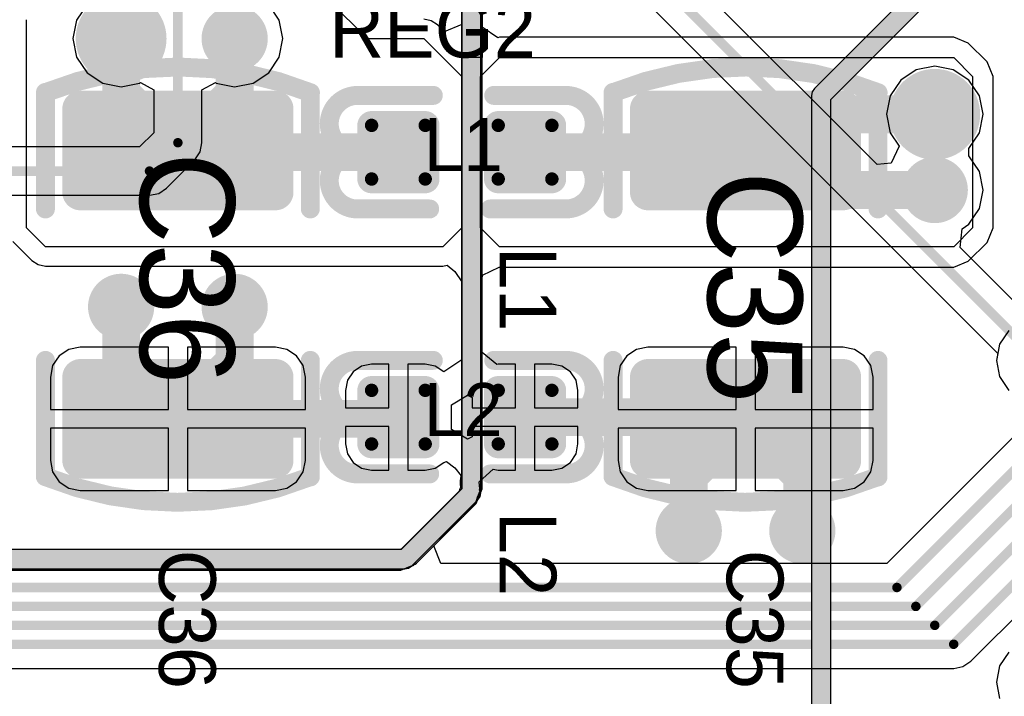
# Model space of a CAD drawing. Header units: millimetres. Extents: x 1.4 to 10.4, y 0 to 10.9.
# Tile 65 of 177: x 3.716 to 4.237, y 4.628 to 4.985. Entities that reach past the tile are written whole.
import ezdxf

# ---------------------------------------------------------------- set-up
doc = ezdxf.new("R2010")
doc.units = ezdxf.units.MM
doc.header["$MEASUREMENT"] = 0
for name, color, linetype in [('BottomLayer', 5, 'Continuous'), ('DrillDrawing', 1, 'Continuous'), ('DrillGuide', 244, 'Continuous'), ('InternalPlane1', 76, 'Continuous'), ('InternalPlane2', 16, 'Continuous'), ('Mechanical31', 56, 'Continuous'), ('MultiLayer', 9, 'Continuous'), ('TopLayer', 1, 'Continuous'), ('TopOverlay', 2, 'Continuous'), ('TopPaste', 8, 'Continuous'), ('TopSolder', 216, 'Continuous')]:
    doc.layers.add(name, color=color, linetype=linetype)

msp = doc.modelspace()

# ---------------------------------------------------------------- linework, layer by layer
at = {"layer": 'BottomLayer'}
for p, q in [((4.1696, 4.90842), (4.01901, 5.05901)), ((3.95, 5.03726), (3.95, 4.73711)), ((3.96082, 4.73711), (3.96082, 5.03726)), ((4.00472, 5.03726), (4.2333, 4.80868)), ((4.21901, 4.64599), (4.57528, 5.00226)), ((3.75198, 4.99302), (3.74645, 4.98475)), ((3.85355, 4.98475), (3.84802, 4.99302)), ((3.74645, 4.98475), (3.74451, 4.975)), ((3.85549, 4.975), (3.85355, 4.98475)), ((3.74451, 4.975), (3.74645, 4.96525)), ((3.85355, 4.96525), (3.85549, 4.975)), ((3.74645, 4.96525), (3.75198, 4.95698)), ((3.84802, 4.95698), (3.85355, 4.96525)), ((4.2, 4.96049), (4.19025, 4.95855)), ((4.20975, 4.95855), (4.2, 4.96049)), ((3.75198, 4.95698), (3.76025, 4.95145)), ((3.83975, 4.95145), (3.84802, 4.95698)), ((4.19025, 4.95855), (4.18198, 4.95302)), ((4.21802, 4.95302), (4.20975, 4.95855)), ((3.76025, 4.95145), (3.77, 4.94951)), ((3.77, 4.94951), (3.77975, 4.95145)), ((3.77975, 4.95145), (3.7802, 4.95175)), ((3.7802, 4.95175), (3.78726, 4.94798)), ((3.81274, 4.94798), (3.8198, 4.95175)), ((3.8198, 4.95175), (3.82025, 4.95145)), ((3.82025, 4.95145), (3.83, 4.94951)), ((3.83, 4.94951), (3.83975, 4.95145)), ((4.18198, 4.95302), (4.17645, 4.94475)), ((4.22355, 4.94475), (4.21802, 4.95302)), ((3.78726, 4.94798), (3.78726, 4.92528)), ((3.81274, 4.92), (3.81274, 4.94798)), ((4.17645, 4.94475), (4.17451, 4.935)), ((4.22549, 4.935), (4.22355, 4.94475)), ((4.17451, 4.935), (4.17645, 4.92525)), ((4.22355, 4.92525), (4.22549, 4.935)), ((3.78726, 4.92528), (3.77972, 4.91774)), ((4.17645, 4.92525), (4.18117, 4.91818)), ((4.21802, 4.91698), (4.22355, 4.92525)), ((3.77972, 4.91774), (3.66588, 4.91774)), ((3.81177, 4.91512), (3.81274, 4.92)), ((3.81274, 4.92), (3.81275, 4.92)), ((3.81275, 4.92), (3.81274, 4.92)), ((3.81274, 4.92), (3.81274, 4.92)), ((4.18117, 4.91818), (4.1769, 4.90914)), ((3.80901, 4.91099), (3.81177, 4.91512)), ((4.21802, 4.91302), (4.21802, 4.91698)), ((4.22355, 4.90475), (4.21802, 4.91302)), ((3.79401, 4.89599), (3.80901, 4.91099)), ((4.1769, 4.90914), (4.1696, 4.90842)), ((4.22549, 4.895), (4.22355, 4.90475)), ((3.66722, 4.89226), (3.785, 4.89226)), ((3.785, 4.89226), (3.78988, 4.89323)), ((3.78988, 4.89323), (3.79401, 4.89599)), ((3.79401, 4.89599), (3.79401, 4.89599)), ((3.79401, 4.89599), (3.79401, 4.89599)), ((4.22355, 4.88525), (4.22549, 4.895)), ((4.21802, 4.87698), (4.22355, 4.88525)), ((4.2144, 4.87456), (4.21802, 4.87698)), ((4.21342, 4.8646), (4.2144, 4.87456)), ((4.25132, 4.8267), (4.21342, 4.8646)), ((4.2333, 4.80868), (4.23257, 4.805)), ((4.23257, 4.805), (4.23428, 4.79642)), ((4.23428, 4.79642), (4.23914, 4.78914)), ((4.25129, 4.77431), (4.17472, 4.69774)), ((3.95, 4.73711), (3.92708, 4.71419)), ((3.95765, 4.72946), (3.96082, 4.73711)), ((3.96082, 4.73711), (3.96082, 4.73711)), ((3.93518, 4.70698), (3.95765, 4.72946)), ((3.92708, 4.71419), (3.91796, 4.70507)), ((3.91789, 4.7051), (3.48211, 4.7051)), ((3.91796, 4.70507), (3.91789, 4.7051)), ((3.91789, 4.7051), (3.91789, 4.7051)), ((3.91789, 4.7051), (3.91789, 4.7051)), ((3.93901, 4.69774), (3.93518, 4.70698)), ((4.17472, 4.69774), (3.93901, 4.69774)), ((4.23914, 4.65086), (4.23428, 4.64358)), ((3.44, 4.64226), (4.21, 4.64226)), ((4.21, 4.64226), (4.21488, 4.64323)), ((4.21488, 4.64323), (4.21901, 4.64599)), ((4.23428, 4.64358), (4.23257, 4.635)), ((4.23257, 4.635), (4.23428, 4.62642))]:
    msp.add_line(p, q, dxfattribs=at)
at = {"layer": 'BottomLayer', "const_width": 0.005}
for points in [[(4.01, 5.05), (4.255, 4.805)], [(4.18, 4.685), (4.54, 5.045)], [(3.8, 4.92), (3.8, 5.035)], [(4.19, 4.675), (4.55, 5.035)], [(4.2, 4.665), (4.56, 5.025)], [(4.21, 4.655), (4.57, 5.015)], [(3.785, 4.905), (3.8, 4.92)], [(3.646, 4.905), (3.785, 4.905)], [(3.47, 4.685), (4.18, 4.685)], [(3.46, 4.675), (4.19, 4.675)], [(3.45, 4.665), (4.2, 4.665)], [(3.44, 4.655), (4.21, 4.655)]]:
    msp.add_lwpolyline(points, dxfattribs=at)
at = {"layer": 'BottomLayer'}
for points, const_width in [([(3.7625, 4.975, 1), (3.7775, 4.975, 1)], 0.015), ([(3.8225, 4.975, 1), (3.8375, 4.975, 1)], 0.015), ([(4.1925, 4.935, 1), (4.2075, 4.935, 1)], 0.015), ([(3.79875, 4.92, 1), (3.80125, 4.92, 1)], 0.0025), ([(3.79875, 4.92, 1), (3.80125, 4.92, 1)], 0.0025), ([(3.78375, 4.905, 1), (3.78625, 4.905, 1)], 0.0025), ([(3.78375, 4.905, 1), (3.78625, 4.905, 1)], 0.0025), ([(4.1925, 4.895, 1), (4.2075, 4.895, 1)], 0.015), ([(3.7625, 4.83327, 1), (3.7775, 4.83327, 1)], 0.015), ([(3.8225, 4.83327, 1), (3.8375, 4.83327, 1)], 0.015), ([(4.0625, 4.715, 1), (4.0775, 4.715, 1)], 0.015), ([(4.1225, 4.715, 1), (4.1375, 4.715, 1)], 0.015), ([(4.17875, 4.685, 1), (4.18125, 4.685, 1)], 0.0025), ([(4.17875, 4.685, 1), (4.18125, 4.685, 1)], 0.0025), ([(4.18875, 4.675, 1), (4.19125, 4.675, 1)], 0.0025), ([(4.18875, 4.675, 1), (4.19125, 4.675, 1)], 0.0025), ([(4.19875, 4.665, 1), (4.20125, 4.665, 1)], 0.0025), ([(4.19875, 4.665, 1), (4.20125, 4.665, 1)], 0.0025), ([(4.20875, 4.655, 1), (4.21125, 4.655, 1)], 0.0025), ([(4.20875, 4.655, 1), (4.21125, 4.655, 1)], 0.0025)]:
    msp.add_lwpolyline(points, format="xyb", close=True, dxfattribs=dict(at, const_width=const_width))
at = {"layer": 'DrillDrawing', "const_width": 0.0075}
for points in [[(3.76625, 4.975, 1), (3.77375, 4.975, 1)], [(3.82625, 4.975, 1), (3.83375, 4.975, 1)], [(4.19625, 4.935, 1), (4.20375, 4.935, 1)], [(4.19625, 4.895, 1), (4.20375, 4.895, 1)], [(3.76625, 4.83327, 1), (3.77375, 4.83327, 1)], [(3.82625, 4.83327, 1), (3.83375, 4.83327, 1)], [(4.06625, 4.715, 1), (4.07375, 4.715, 1)], [(4.12625, 4.715, 1), (4.13375, 4.715, 1)]]:
    msp.add_lwpolyline(points, format="xyb", close=True, dxfattribs=at)
at = {"layer": 'DrillGuide', "const_width": 0.0075}
for points in [[(3.76625, 4.975, 1), (3.77375, 4.975, 1)], [(3.82625, 4.975, 1), (3.83375, 4.975, 1)], [(4.19625, 4.935, 1), (4.20375, 4.935, 1)], [(4.19625, 4.895, 1), (4.20375, 4.895, 1)], [(3.76625, 4.83327, 1), (3.77375, 4.83327, 1)], [(3.82625, 4.83327, 1), (3.83375, 4.83327, 1)], [(4.06625, 4.715, 1), (4.07375, 4.715, 1)], [(4.12625, 4.715, 1), (4.13375, 4.715, 1)]]:
    msp.add_lwpolyline(points, format="xyb", close=True, dxfattribs=at)
at = {"layer": 'InternalPlane1'}
for p, q in [((3.9499, 5.27789), (3.9499, 4.73711)), ((3.9601, 4.735), (3.9601, 5.28)), ((3.9499, 4.73711), (3.91789, 4.7051)), ((3.9236, 4.6964), (3.9586, 4.7314)), ((3.9586, 4.7314), (3.95971, 4.73305)), ((3.95971, 4.73305), (3.9601, 4.735)), ((3.91789, 4.7051), (3.48211, 4.7051)), ((3.48, 4.6949), (3.92, 4.6949)), ((3.92, 4.6949), (3.92195, 4.69529)), ((3.92195, 4.69529), (3.9236, 4.6964))]:
    msp.add_line(p, q, dxfattribs=at)
at = {"layer": 'InternalPlane1', "const_width": 0.01}
for points in [[(3.955, 4.735), (3.955, 5.28)], [(3.92, 4.7), (3.955, 4.735)], [(3.48, 4.7), (3.92, 4.7)]]:
    msp.add_lwpolyline(points, dxfattribs=at)
at = {"layer": 'InternalPlane1'}
for points, const_width in [([(3.76125, 4.975, 1), (3.77875, 4.975, 1)], 0.0175), ([(3.82125, 4.975, 1), (3.83875, 4.975, 1)], 0.0175), ([(4.19125, 4.935, 1), (4.20875, 4.935, 1)], 0.0175), ([(4.19125, 4.895, 1), (4.20875, 4.895, 1)], 0.0175), ([(3.9525, 4.735, 1), (3.9575, 4.735, 1)], 0.005), ([(3.9525, 4.735, 1), (3.9575, 4.735, 1)], 0.005), ([(3.9175, 4.7, 1), (3.9225, 4.7, 1)], 0.005), ([(3.9175, 4.7, 1), (3.9225, 4.7, 1)], 0.005)]:
    msp.add_lwpolyline(points, format="xyb", close=True, dxfattribs=dict(at, const_width=const_width))
at = {"layer": 'InternalPlane2'}
for p, q in [((3.9499, 5.27789), (3.9499, 4.73711)), ((3.9601, 4.735), (3.9601, 5.28)), ((4.1964, 5.0086), (4.1364, 4.9486)), ((4.1451, 4.94289), (4.20211, 4.9999)), ((4.1364, 4.9486), (4.13529, 4.94695)), ((4.13529, 4.94695), (4.1349, 4.945)), ((4.1349, 4.945), (4.1349, 3.60711)), ((4.1451, 3.605), (4.1451, 4.94289)), ((3.9499, 4.73711), (3.91789, 4.7051)), ((3.9236, 4.6964), (3.9586, 4.7314)), ((3.9586, 4.7314), (3.95971, 4.73305)), ((3.95971, 4.73305), (3.9601, 4.735)), ((3.91789, 4.7051), (3.48211, 4.7051)), ((3.48, 4.6949), (3.92, 4.6949)), ((3.92, 4.6949), (3.92195, 4.69529)), ((3.92195, 4.69529), (3.9236, 4.6964))]:
    msp.add_line(p, q, dxfattribs=at)
at = {"layer": 'InternalPlane2', "const_width": 0.01}
for points in [[(3.955, 4.735), (3.955, 5.28)], [(4.14, 4.945), (4.2, 5.005)], [(4.14, 3.605), (4.14, 4.945)], [(3.92, 4.7), (3.955, 4.735)], [(3.48, 4.7), (3.92, 4.7)]]:
    msp.add_lwpolyline(points, dxfattribs=at)
at = {"layer": 'InternalPlane2'}
for points, const_width in [([(4.1375, 4.945, 1), (4.1425, 4.945, 1)], 0.005), ([(4.1375, 4.945, 1), (4.1425, 4.945, 1)], 0.005), ([(3.76125, 4.83327, 1), (3.77875, 4.83327, 1)], 0.0175), ([(3.82125, 4.83327, 1), (3.83875, 4.83327, 1)], 0.0175), ([(3.9525, 4.735, 1), (3.9575, 4.735, 1)], 0.005), ([(3.9525, 4.735, 1), (3.9575, 4.735, 1)], 0.005), ([(4.06125, 4.715, 1), (4.07875, 4.715, 1)], 0.0175), ([(4.12125, 4.715, 1), (4.13875, 4.715, 1)], 0.0175), ([(3.9175, 4.7, 1), (3.9225, 4.7, 1)], 0.005), ([(3.9175, 4.7, 1), (3.9225, 4.7, 1)], 0.005)]:
    msp.add_lwpolyline(points, format="xyb", close=True, dxfattribs=dict(at, const_width=const_width))
at = {"layer": 'MultiLayer', "const_width": 0.015}
for points in [[(3.7625, 4.975, 1), (3.7775, 4.975, 1)], [(3.8225, 4.975, 1), (3.8375, 4.975, 1)], [(4.1925, 4.935, 1), (4.2075, 4.935, 1)], [(4.1925, 4.895, 1), (4.2075, 4.895, 1)], [(3.7625, 4.83327, 1), (3.7775, 4.83327, 1)], [(3.8225, 4.83327, 1), (3.8375, 4.83327, 1)], [(4.0625, 4.715, 1), (4.0775, 4.715, 1)], [(4.1225, 4.715, 1), (4.1375, 4.715, 1)]]:
    msp.add_lwpolyline(points, format="xyb", close=True, dxfattribs=at)
at = {"layer": 'TopLayer'}
for p, q in [((3.95, 4.965), (3.95, 5.27789)), ((3.96082, 5.27789), (3.96082, 4.965)), ((3.96082, 4.98102), (3.96082, 5.27776)), ((3.95, 5.02109), (3.95, 4.98248)), ((3.88, 4.995), (3.9, 4.975)), ((3.72, 4.875), (3.72, 4.985)), ((3.9339, 4.98442), (3.93, 4.9852)), ((3.93721, 4.98221), (3.9339, 4.98442)), ((3.94076, 4.97866), (3.93721, 4.98221)), ((3.95, 4.98248), (3.94076, 4.97866)), ((3.96914, 4.97547), (3.96082, 4.98102)), ((3.9, 4.975), (3.93, 4.975)), ((3.93, 4.975), (3.95, 4.955)), ((3.97, 4.97582), (3.96914, 4.97547)), ((4.21, 4.97582), (3.97, 4.97582)), ((4.21765, 4.97265), (4.21, 4.97582)), ((4.21, 4.97582), (4.21, 4.97582)), ((4.22765, 4.96265), (4.21765, 4.97265)), ((3.96082, 4.965), (3.95, 4.965)), ((3.96, 4.955), (3.97, 4.965)), ((3.97, 4.965), (4.21, 4.965)), ((4.21, 4.965), (4.22, 4.955)), ((4.23082, 4.955), (4.22765, 4.96265)), ((4.22765, 4.96265), (4.22765, 4.96265)), ((3.95, 4.955), (3.95, 4.875)), ((3.96, 4.875), (3.96, 4.955)), ((4.22, 4.955), (4.22, 4.875)), ((4.23082, 4.875), (4.23082, 4.955)), ((3.73, 4.865), (3.72, 4.875)), ((3.95, 4.875), (3.94, 4.865)), ((3.97, 4.865), (3.96, 4.875)), ((4.22, 4.875), (4.21, 4.865)), ((4.22765, 4.86735), (4.23082, 4.875)), ((4.23082, 4.875), (4.23082, 4.875)), ((3.71279, 4.86779), (3.72279, 4.85779)), ((4.21765, 4.85735), (4.22765, 4.86735)), ((3.94, 4.865), (3.73, 4.865)), ((4.21, 4.865), (3.97, 4.865)), ((3.72279, 4.85779), (3.7261, 4.85558)), ((3.7261, 4.85558), (3.73, 4.8548)), ((3.94, 4.8548), (3.94227, 4.85526)), ((3.94227, 4.85526), (3.94636, 4.8519)), ((4.21, 4.85418), (4.21765, 4.85735)), ((4.21765, 4.85735), (4.21765, 4.85735)), ((3.73, 4.8548), (3.94, 4.8548)), ((3.94636, 4.8519), (3.95, 4.84645)), ((3.9609, 4.84931), (3.96102, 4.84998)), ((3.96102, 4.84998), (3.96104, 4.8501)), ((3.96102, 4.84998), (3.96102, 4.84998)), ((3.96104, 4.8501), (3.96981, 4.85425)), ((3.96981, 4.85425), (3.97, 4.85418)), ((3.97, 4.85418), (3.97, 4.85418)), ((3.97, 4.85418), (4.21, 4.85418)), ((3.95, 4.84645), (3.95, 4.8053)), ((3.96067, 4.84673), (3.96082, 4.8471)), ((3.96072, 4.8466), (3.96067, 4.84673)), ((3.96076, 4.80916), (3.96072, 4.8466)), ((3.96082, 4.84891), (3.9609, 4.84931)), ((3.96082, 4.8471), (3.96082, 4.84891)), ((3.96082, 4.84891), (3.96082, 4.84891)), ((3.96082, 4.84891), (3.96082, 4.84891)), ((3.96082, 4.84891), (3.96082, 4.84891)), ((3.9609, 4.84931), (3.9609, 4.84931)), ((4.23914, 4.82086), (4.23428, 4.81358)), ((4.23428, 4.81358), (4.23257, 4.805)), ((3.74237, 4.81079), (3.73724, 4.80736)), ((3.74843, 4.812), (3.74237, 4.81079)), ((3.795, 4.812), (3.74843, 4.812)), ((3.795, 4.77913), (3.795, 4.812)), ((3.85157, 4.812), (3.805, 4.812)), ((3.805, 4.812), (3.805, 4.77913)), ((3.85763, 4.81079), (3.85157, 4.812)), ((3.86276, 4.80736), (3.85763, 4.81079)), ((3.96849, 4.80282), (3.96076, 4.80916)), ((4.04237, 4.81079), (4.03724, 4.80736)), ((4.04843, 4.812), (4.04237, 4.81079)), ((4.095, 4.812), (4.04843, 4.812)), ((4.095, 4.77913), (4.095, 4.812)), ((4.15157, 4.812), (4.105, 4.812)), ((4.105, 4.812), (4.105, 4.77913)), ((4.15763, 4.81079), (4.15157, 4.812)), ((4.16276, 4.80736), (4.15763, 4.81079)), ((3.73724, 4.80736), (3.73381, 4.80223)), ((3.86619, 4.80223), (3.86276, 4.80736)), ((3.90236, 4.80298), (3.89708, 4.80193)), ((3.91154, 4.80298), (3.90236, 4.80298)), ((3.91154, 4.78), (3.91154, 4.80298)), ((3.93071, 4.80298), (3.92154, 4.80298)), ((3.92154, 4.80298), (3.92154, 4.775)), ((3.93599, 4.80193), (3.93071, 4.80298)), ((3.95, 4.8053), (3.94047, 4.79894)), ((3.96929, 4.80298), (3.96849, 4.80282)), ((3.97846, 4.80298), (3.96929, 4.80298)), ((3.97846, 4.78), (3.97846, 4.80298)), ((3.99764, 4.80298), (3.98846, 4.80298)), ((3.98846, 4.80298), (3.98846, 4.78)), ((4.00292, 4.80193), (3.99764, 4.80298)), ((4.03724, 4.80736), (4.03381, 4.80223)), ((4.16619, 4.80223), (4.16276, 4.80736)), ((4.23257, 4.805), (4.23428, 4.79642)), ((3.73381, 4.80223), (3.73261, 4.79618)), ((3.86739, 4.79618), (3.86619, 4.80223)), ((3.8926, 4.79894), (3.8896, 4.79446)), ((3.89708, 4.80193), (3.8926, 4.79894)), ((3.94047, 4.79894), (3.93599, 4.80193)), ((4.0074, 4.79894), (4.00292, 4.80193)), ((4.0104, 4.79446), (4.0074, 4.79894)), ((4.03381, 4.80223), (4.03261, 4.79618)), ((4.16739, 4.79618), (4.16619, 4.80223)), ((3.73261, 4.79618), (3.73261, 4.77913)), ((3.86739, 4.77913), (3.86739, 4.79618)), ((3.8896, 4.79446), (3.88855, 4.78917)), ((4.01145, 4.78917), (4.0104, 4.79446)), ((4.03261, 4.79618), (4.03261, 4.77913)), ((4.16739, 4.77913), (4.16739, 4.79618)), ((4.23428, 4.79642), (4.23914, 4.78914)), ((3.88855, 4.78917), (3.88855, 4.78)), ((4.01145, 4.78), (4.01145, 4.78917)), ((3.94452, 4.78148), (3.95309, 4.78662)), ((3.95309, 4.78662), (3.95548, 4.78534)), ((3.95548, 4.78534), (3.95548, 4.78)), ((3.73261, 4.77913), (3.795, 4.77913)), ((3.805, 4.77913), (3.86739, 4.77913)), ((3.88855, 4.78), (3.91154, 4.78)), ((3.94452, 4.76852), (3.94452, 4.78148)), ((3.95548, 4.78), (3.97846, 4.78)), ((3.98846, 4.78), (4.01145, 4.78)), ((4.03261, 4.77913), (4.095, 4.77913)), ((4.105, 4.77913), (4.16739, 4.77913)), ((3.92154, 4.775), (3.92154, 4.74702)), ((3.795, 4.76913), (3.73261, 4.76913)), ((3.73261, 4.76913), (3.73261, 4.75209)), ((3.795, 4.73627), (3.795, 4.76913)), ((3.86739, 4.76913), (3.805, 4.76913)), ((3.805, 4.76913), (3.805, 4.73627)), ((3.86739, 4.75209), (3.86739, 4.76913)), ((3.91154, 4.77), (3.88855, 4.77)), ((3.88855, 4.77), (3.88855, 4.76083)), ((3.91154, 4.74702), (3.91154, 4.77)), ((3.95309, 4.76338), (3.94452, 4.76852)), ((3.97846, 4.77), (3.95548, 4.77)), ((3.95548, 4.77), (3.95548, 4.76466)), ((3.97846, 4.74702), (3.97846, 4.77)), ((4.01145, 4.77), (3.98846, 4.77)), ((3.98846, 4.77), (3.98846, 4.74702)), ((4.01145, 4.76083), (4.01145, 4.77)), ((4.095, 4.76913), (4.03261, 4.76913)), ((4.03261, 4.76913), (4.03261, 4.75209)), ((4.095, 4.73627), (4.095, 4.76913)), ((4.16739, 4.76913), (4.105, 4.76913)), ((4.105, 4.76913), (4.105, 4.73627)), ((4.16739, 4.75209), (4.16739, 4.76913)), ((3.95548, 4.76466), (3.95309, 4.76338)), ((3.88855, 4.76083), (3.8896, 4.75554)), ((4.0104, 4.75554), (4.01145, 4.76083)), ((3.73261, 4.75209), (3.73381, 4.74603)), ((3.86619, 4.74603), (3.86739, 4.75209)), ((3.8896, 4.75554), (3.8926, 4.75106)), ((3.8926, 4.75106), (3.89708, 4.74807)), ((3.93599, 4.74807), (3.94047, 4.75106)), ((3.94047, 4.75106), (3.94204, 4.7515)), ((3.94047, 4.75106), (3.94047, 4.75106)), ((3.94047, 4.75106), (3.94047, 4.75106)), ((3.94204, 4.7515), (3.94636, 4.74821)), ((4.00292, 4.74807), (4.0074, 4.75106)), ((4.0074, 4.75106), (4.0104, 4.75554)), ((4.03261, 4.75209), (4.03381, 4.74603)), ((4.16619, 4.74603), (4.16739, 4.75209)), ((3.73381, 4.74603), (3.73724, 4.7409)), ((3.86276, 4.7409), (3.86619, 4.74603)), ((3.89708, 4.74807), (3.90236, 4.74702)), ((3.90236, 4.74702), (3.91154, 4.74702)), ((3.92154, 4.74702), (3.93071, 4.74702)), ((3.93071, 4.74702), (3.93599, 4.74807)), ((3.94636, 4.74821), (3.94967, 4.74407)), ((3.95928, 4.74082), (3.96669, 4.74753)), ((3.96669, 4.74753), (3.96929, 4.74702)), ((3.96929, 4.74702), (3.97846, 4.74702)), ((3.98846, 4.74702), (3.99764, 4.74702)), ((3.99764, 4.74702), (4.00292, 4.74807)), ((4.03381, 4.74603), (4.03724, 4.7409)), ((4.16276, 4.7409), (4.16619, 4.74603)), ((3.73724, 4.7409), (3.74237, 4.73747)), ((3.85763, 4.73747), (3.86276, 4.7409)), ((3.9494, 4.74255), (3.9491, 4.74133)), ((3.9491, 4.74133), (3.94921, 4.74059)), ((3.94921, 4.74059), (3.94913, 4.73984)), ((3.94953, 4.7438), (3.9494, 4.74255)), ((3.94967, 4.74407), (3.94953, 4.7438)), ((3.95963, 4.7372), (3.95928, 4.74082)), ((4.03724, 4.7409), (4.04237, 4.73747)), ((4.15763, 4.73747), (4.16276, 4.7409)), ((3.74237, 4.73747), (3.74843, 4.73627)), ((3.74843, 4.73627), (3.795, 4.73627)), ((3.805, 4.73627), (3.85157, 4.73627)), ((3.85157, 4.73627), (3.85763, 4.73747)), ((3.94848, 4.7356), (3.9183, 4.70541)), ((3.94853, 4.73573), (3.94848, 4.7356)), ((3.94877, 4.73619), (3.94853, 4.73573)), ((3.94887, 4.73669), (3.94877, 4.73619)), ((3.94933, 4.73779), (3.94887, 4.73669)), ((3.94913, 4.73984), (3.94933, 4.73779)), ((3.95828, 4.73276), (3.95968, 4.73612)), ((3.95947, 4.73665), (3.95963, 4.7372)), ((3.95968, 4.73612), (3.95947, 4.73665)), ((4.04237, 4.73747), (4.04843, 4.73627)), ((4.04843, 4.73627), (4.095, 4.73627)), ((4.105, 4.73627), (4.15157, 4.73627)), ((4.15157, 4.73627), (4.15763, 4.73747)), ((3.95722, 4.72928), (3.95828, 4.73276)), ((3.95128, 4.72329), (3.95649, 4.72848)), ((3.95649, 4.72848), (3.95671, 4.72901)), ((3.95671, 4.72901), (3.95722, 4.72928)), ((3.92625, 4.69806), (3.95045, 4.72226)), ((3.95045, 4.72226), (3.95087, 4.72268)), ((3.95045, 4.72226), (3.95045, 4.72226)), ((3.95087, 4.72268), (3.9511, 4.72322)), ((3.9511, 4.72322), (3.95128, 4.72329)), ((3.91731, 4.705), (3.4827, 4.705)), ((3.9183, 4.70541), (3.91731, 4.705)), ((3.48219, 4.69418), (3.91782, 4.69418)), ((3.91782, 4.69418), (3.92286, 4.69627)), ((3.92286, 4.69627), (3.9244, 4.69657)), ((3.9244, 4.69657), (3.92461, 4.69671)), ((3.92461, 4.69671), (3.92487, 4.6971)), ((3.92487, 4.6971), (3.92547, 4.69735)), ((3.92547, 4.69735), (3.92604, 4.69792)), ((3.92547, 4.69735), (3.92547, 4.69735)), ((3.92604, 4.69792), (3.92607, 4.69798)), ((3.92607, 4.69798), (3.92625, 4.69806)), ((4.23914, 4.65086), (4.23428, 4.64358)), ((4.23428, 4.64358), (4.23257, 4.635)), ((4.23257, 4.635), (4.23428, 4.62642))]:
    msp.add_line(p, q, dxfattribs=at)
for points, const_width in [([(3.7625, 4.975, 1), (3.7775, 4.975, 1)], 0.015), ([(3.765, 4.975, 1), (3.775, 4.975, 1)], 0.01), ([(3.8225, 4.975, 1), (3.8375, 4.975, 1)], 0.015), ([(3.825, 4.975, 1), (3.835, 4.975, 1)], 0.01), ([(3.765, 4.94587, 1), (3.775, 4.94587, 1)], 0.01), ([(3.765, 4.94587, 1), (3.775, 4.94587, 1)], 0.01), ([(3.825, 4.94587, 1), (3.835, 4.94587, 1)], 0.01), ([(3.825, 4.94587, 1), (3.835, 4.94587, 1)], 0.01), ([(4.1925, 4.935, 1), (4.2075, 4.935, 1)], 0.015), ([(3.74567, 4.93791, 1), (3.75118, 4.93791, 1)], 0.00551), ([(3.84882, 4.93791, 1), (3.85433, 4.93791, 1)], 0.00551), ([(4.04567, 4.93791, 1), (4.05118, 4.93791, 1)], 0.00551), ([(4.11413, 4.935, 1), (4.12413, 4.935, 1)], 0.01), ([(4.11413, 4.935, 1), (4.12413, 4.935, 1)], 0.01), ([(4.14882, 4.93791, 1), (4.15433, 4.93791, 1)], 0.00551), ([(4.195, 4.935, 1), (4.205, 4.935, 1)], 0.01), ([(3.90059, 4.92917, 1), (3.90413, 4.92917, 1)], 0.00354), ([(3.92894, 4.92917, 1), (3.93248, 4.92917, 1)], 0.00354), ([(3.96752, 4.92917, 1), (3.97106, 4.92917, 1)], 0.00354), ([(3.99587, 4.92917, 1), (3.99941, 4.92917, 1)], 0.00354), ([(3.795, 4.91587, 1), (3.805, 4.91587, 1)], 0.01), ([(3.795, 4.91587, 1), (3.805, 4.91587, 1)], 0.01), ([(3.795, 4.91587, 1), (3.805, 4.91587, 1)], 0.01), ([(3.79587, 4.915, 1), (3.80587, 4.915, 1)], 0.01), ([(3.79587, 4.915, 1), (3.80587, 4.915, 1)], 0.01), ([(3.91154, 4.915, 1), (3.92154, 4.915, 1)], 0.01), ([(3.97846, 4.915, 1), (3.98846, 4.915, 1)], 0.01), ([(4.09413, 4.915, 1), (4.10413, 4.915, 1)], 0.01), ([(4.09413, 4.915, 1), (4.10413, 4.915, 1)], 0.01), ([(4.095, 4.91587, 1), (4.105, 4.91587, 1)], 0.01), ([(4.095, 4.91587, 1), (4.105, 4.91587, 1)], 0.01), ([(4.095, 4.91587, 1), (4.105, 4.91587, 1)], 0.01), ([(4.1925, 4.895, 1), (4.2075, 4.895, 1)], 0.015), ([(3.90059, 4.90083, 1), (3.90413, 4.90083, 1)], 0.00354), ([(3.92894, 4.90083, 1), (3.93248, 4.90083, 1)], 0.00354), ([(3.96752, 4.90083, 1), (3.97106, 4.90083, 1)], 0.00354), ([(3.99587, 4.90083, 1), (3.99941, 4.90083, 1)], 0.00354), ([(4.11587, 4.895, 1), (4.12587, 4.895, 1)], 0.01), ([(4.11587, 4.895, 1), (4.12587, 4.895, 1)], 0.01), ([(4.195, 4.895, 1), (4.205, 4.895, 1)], 0.01), ([(3.74567, 4.89382, 1), (3.75118, 4.89382, 1)], 0.00551), ([(3.84882, 4.89382, 1), (3.85433, 4.89382, 1)], 0.00551), ([(4.04567, 4.89382, 1), (4.05118, 4.89382, 1)], 0.00551), ([(4.14882, 4.89382, 1), (4.15433, 4.89382, 1)], 0.00551), ([(3.7625, 4.83327, 1), (3.7775, 4.83327, 1)], 0.015), ([(3.8225, 4.83327, 1), (3.8375, 4.83327, 1)], 0.015), ([(3.765, 4.83327, 1), (3.775, 4.83327, 1)], 0.01), ([(3.825, 4.83327, 1), (3.835, 4.83327, 1)], 0.01), ([(3.765, 4.80413, 1), (3.775, 4.80413, 1)], 0.01), ([(3.765, 4.80413, 1), (3.775, 4.80413, 1)], 0.01), ([(3.825, 4.80413, 1), (3.835, 4.80413, 1)], 0.01), ([(3.825, 4.80413, 1), (3.835, 4.80413, 1)], 0.01), ([(3.74567, 4.79618, 1), (3.75118, 4.79618, 1)], 0.00551), ([(3.84882, 4.79618, 1), (3.85433, 4.79618, 1)], 0.00551), ([(4.04567, 4.79618, 1), (4.05118, 4.79618, 1)], 0.00551), ([(4.14882, 4.79618, 1), (4.15433, 4.79618, 1)], 0.00551), ([(3.90059, 4.78917, 1), (3.90413, 4.78917, 1)], 0.00354), ([(3.92894, 4.78917, 1), (3.93248, 4.78917, 1)], 0.00354), ([(3.96752, 4.78917, 1), (3.97106, 4.78917, 1)], 0.00354), ([(3.99587, 4.78917, 1), (3.99941, 4.78917, 1)], 0.00354), ([(3.795, 4.77413, 1), (3.805, 4.77413, 1)], 0.01), ([(3.795, 4.77413, 1), (3.805, 4.77413, 1)], 0.01), ([(3.795, 4.77413, 1), (3.805, 4.77413, 1)], 0.01), ([(3.91067, 4.77413, 1), (3.92067, 4.77413, 1)], 0.01), ([(3.91067, 4.77413, 1), (3.92067, 4.77413, 1)], 0.01), ([(3.91154, 4.775, 1), (3.92154, 4.775, 1)], 0.01), ([(3.97846, 4.775, 1), (3.98846, 4.775, 1)], 0.01), ([(4.09413, 4.775, 1), (4.10413, 4.775, 1)], 0.01), ([(4.09413, 4.775, 1), (4.10413, 4.775, 1)], 0.01), ([(4.095, 4.77413, 1), (4.105, 4.77413, 1)], 0.01), ([(4.095, 4.77413, 1), (4.105, 4.77413, 1)], 0.01), ([(4.095, 4.77413, 1), (4.105, 4.77413, 1)], 0.01), ([(3.90059, 4.76083, 1), (3.90413, 4.76083, 1)], 0.00354), ([(3.92894, 4.76083, 1), (3.93248, 4.76083, 1)], 0.00354), ([(3.96752, 4.76083, 1), (3.97106, 4.76083, 1)], 0.00354), ([(3.99587, 4.76083, 1), (3.99941, 4.76083, 1)], 0.00354), ([(3.74567, 4.75209, 1), (3.75118, 4.75209, 1)], 0.00551), ([(3.84882, 4.75209, 1), (3.85433, 4.75209, 1)], 0.00551), ([(4.04567, 4.75209, 1), (4.05118, 4.75209, 1)], 0.00551), ([(4.14882, 4.75209, 1), (4.15433, 4.75209, 1)], 0.00551), ([(4.065, 4.74413, 1), (4.075, 4.74413, 1)], 0.01), ([(4.065, 4.74413, 1), (4.075, 4.74413, 1)], 0.01), ([(4.125, 4.74413, 1), (4.135, 4.74413, 1)], 0.01), ([(4.125, 4.74413, 1), (4.135, 4.74413, 1)], 0.01), ([(4.0625, 4.715, 1), (4.0775, 4.715, 1)], 0.015), ([(4.065, 4.715, 1), (4.075, 4.715, 1)], 0.01), ([(4.1225, 4.715, 1), (4.1375, 4.715, 1)], 0.015), ([(4.125, 4.715, 1), (4.135, 4.715, 1)], 0.01)]:
    msp.add_lwpolyline(points, format="xyb", close=True, dxfattribs=dict(at, const_width=const_width))
at = {"layer": 'TopLayer', "const_width": 0.02}
for points in [[(3.77, 4.94587), (3.77, 4.975)], [(3.83, 4.94587), (3.83, 4.975)], [(3.77, 4.94587), (3.8, 4.91587)], [(3.8, 4.91587), (3.83, 4.94587)], [(4.1, 4.91587), (4.11913, 4.935)], [(4.11913, 4.935), (4.2, 4.935)], [(3.8, 4.91587), (3.80087, 4.915)], [(3.80087, 4.915), (3.91654, 4.915)], [(3.98346, 4.915), (4.09913, 4.915)], [(4.09913, 4.915), (4.1, 4.91587)], [(4.1, 4.91587), (4.12087, 4.895)], [(4.12087, 4.895), (4.2, 4.895)], [(3.77, 4.80413), (3.77, 4.83327)], [(3.83, 4.80413), (3.83, 4.83327)], [(3.77, 4.80413), (3.8, 4.77413)], [(3.8, 4.77413), (3.83, 4.80413)], [(3.8, 4.77413), (3.91567, 4.77413)], [(3.91567, 4.77413), (3.91654, 4.775)], [(3.98346, 4.775), (4.09913, 4.775)], [(4.07, 4.74413), (4.1, 4.77413)], [(4.09913, 4.775), (4.1, 4.77413)], [(4.1, 4.77413), (4.13, 4.74413)], [(4.07, 4.715), (4.07, 4.74413)], [(4.13, 4.715), (4.13, 4.74413)]]:
    msp.add_lwpolyline(points, dxfattribs=at)
at = {"layer": 'TopLayer'}
for points in [[(3.85157, 4.88831), (3.85157, 4.94343), (3.74843, 4.88831), (3.74843, 4.94343)], [(4.15157, 4.88831), (4.15157, 4.94343), (4.04843, 4.88831), (4.04843, 4.94343)], [(3.85709, 4.89382), (3.85709, 4.93791), (3.74291, 4.89382), (3.74291, 4.93791)], [(4.15709, 4.89382), (4.15709, 4.93791), (4.04291, 4.89382), (4.04291, 4.93791)], [(3.93425, 4.92917), (3.89882, 4.92917), (3.93425, 4.90083), (3.89882, 4.90083)], [(3.93071, 4.93272), (3.90236, 4.93272), (3.93071, 4.89728), (3.90236, 4.89728)], [(4.00118, 4.92917), (3.96575, 4.92917), (4.00118, 4.90083), (3.96575, 4.90083)], [(3.99764, 4.93272), (3.96929, 4.93272), (3.99764, 4.89728), (3.96929, 4.89728)], [(3.85157, 4.74657), (3.85157, 4.80169), (3.74843, 4.74657), (3.74843, 4.80169)], [(4.15157, 4.74657), (4.15157, 4.80169), (4.04843, 4.74657), (4.04843, 4.80169)], [(3.85709, 4.75209), (3.85709, 4.79618), (3.74291, 4.75209), (3.74291, 4.79618)], [(3.93071, 4.79272), (3.90236, 4.79272), (3.93071, 4.75728), (3.90236, 4.75728)], [(3.99764, 4.79272), (3.96929, 4.79272), (3.99764, 4.75728), (3.96929, 4.75728)], [(4.15709, 4.75209), (4.15709, 4.79618), (4.04291, 4.75209), (4.04291, 4.79618)], [(3.93425, 4.78917), (3.89882, 4.78917), (3.93425, 4.76083), (3.89882, 4.76083)], [(4.00118, 4.78917), (3.96575, 4.78917), (4.00118, 4.76083), (3.96575, 4.76083)]]:
    msp.add_solid(points, dxfattribs=at)
at = {"layer": 'TopOverlay'}
for points, const_width in [([(3.79, 4.975, 1), (3.75, 4.975, 1)], 0.008), ([(3.748, 4.975, 1), (3.752, 4.975, 1)], 0.004), ([(3.788, 4.975, 1), (3.792, 4.975, 1)], 0.004), ([(4.22, 4.935, 1), (4.18, 4.935, 1)], 0.008), ([(3.7275, 4.94659, 1), (3.7325, 4.94659, 1)], 0.005), ([(3.72786, 4.94659, 1), (3.73286, 4.94659, 1)], 0.005), ([(3.8675, 4.94624, 1), (3.8725, 4.94624, 1)], 0.005), ([(3.86757, 4.94642, 1), (3.87257, 4.94642, 1)], 0.005), ([(3.8925, 4.945, 1), (3.8975, 4.945, 1)], 0.005), ([(3.8925, 4.945, 1), (3.8975, 4.945, 1)], 0.005), ([(3.9325, 4.945, 1), (3.9375, 4.945, 1)], 0.005), ([(3.96442, 4.945, 1), (3.96942, 4.945, 1)], 0.005), ([(4.0025, 4.945, 1), (4.0075, 4.945, 1)], 0.005), ([(4.0025, 4.945, 1), (4.0075, 4.945, 1)], 0.005), ([(4.0275, 4.94659, 1), (4.0325, 4.94659, 1)], 0.005), ([(4.02786, 4.94659, 1), (4.03286, 4.94659, 1)], 0.005), ([(4.1675, 4.94624, 1), (4.1725, 4.94624, 1)], 0.005), ([(4.16757, 4.94642, 1), (4.17257, 4.94642, 1)], 0.005), ([(4.178, 4.935, 1), (4.182, 4.935, 1)], 0.004), ([(4.218, 4.935, 1), (4.222, 4.935, 1)], 0.004), ([(3.88776, 4.91577, 1), (3.89276, 4.91577, 1)], 0.005), ([(3.88818, 4.91436, 1), (3.89318, 4.91436, 1)], 0.005), ([(4.00682, 4.91564, 1), (4.01182, 4.91564, 1)], 0.005), ([(4.00724, 4.91423, 1), (4.01224, 4.91423, 1)], 0.005), ([(3.7275, 4.885, 1), (3.7325, 4.885, 1)], 0.005), ([(3.8675, 4.885, 1), (3.8725, 4.885, 1)], 0.005), ([(3.8925, 4.885, 1), (3.8975, 4.885, 1)], 0.005), ([(3.8925, 4.885, 1), (3.8975, 4.885, 1)], 0.005), ([(3.93058, 4.885, 1), (3.93558, 4.885, 1)], 0.005), ([(3.9625, 4.885, 1), (3.9675, 4.885, 1)], 0.005), ([(4.0025, 4.885, 1), (4.0075, 4.885, 1)], 0.005), ([(4.0025, 4.885, 1), (4.0075, 4.885, 1)], 0.005), ([(4.0275, 4.885, 1), (4.0325, 4.885, 1)], 0.005), ([(4.1675, 4.885, 1), (4.1725, 4.885, 1)], 0.005), ([(3.7275, 4.805, 1), (3.7325, 4.805, 1)], 0.005), ([(3.8675, 4.805, 1), (3.8725, 4.805, 1)], 0.005), ([(3.8925, 4.805, 1), (3.8975, 4.805, 1)], 0.005), ([(3.8925, 4.805, 1), (3.8975, 4.805, 1)], 0.005), ([(3.9325, 4.805, 1), (3.9375, 4.805, 1)], 0.005), ([(3.96442, 4.805, 1), (3.96942, 4.805, 1)], 0.005), ([(4.0025, 4.805, 1), (4.0075, 4.805, 1)], 0.005), ([(4.0025, 4.805, 1), (4.0075, 4.805, 1)], 0.005), ([(4.0275, 4.805, 1), (4.0325, 4.805, 1)], 0.005), ([(4.1675, 4.805, 1), (4.1725, 4.805, 1)], 0.005), ([(3.88776, 4.77577, 1), (3.89276, 4.77577, 1)], 0.005), ([(3.88818, 4.77436, 1), (3.89318, 4.77436, 1)], 0.005), ([(4.00682, 4.77564, 1), (4.01182, 4.77564, 1)], 0.005), ([(4.00724, 4.77423, 1), (4.01224, 4.77423, 1)], 0.005), ([(3.72743, 4.74358, 1), (3.73243, 4.74358, 1)], 0.005), ([(3.7275, 4.74376, 1), (3.7325, 4.74376, 1)], 0.005), ([(3.86714, 4.74341, 1), (3.87214, 4.74341, 1)], 0.005), ([(3.8675, 4.74341, 1), (3.8725, 4.74341, 1)], 0.005), ([(3.8925, 4.745, 1), (3.8975, 4.745, 1)], 0.005), ([(3.8925, 4.745, 1), (3.8975, 4.745, 1)], 0.005), ([(3.93058, 4.745, 1), (3.93558, 4.745, 1)], 0.005), ([(3.9625, 4.745, 1), (3.9675, 4.745, 1)], 0.005), ([(4.0025, 4.745, 1), (4.0075, 4.745, 1)], 0.005), ([(4.0025, 4.745, 1), (4.0075, 4.745, 1)], 0.005), ([(4.02743, 4.74358, 1), (4.03243, 4.74358, 1)], 0.005), ([(4.0275, 4.74376, 1), (4.0325, 4.74376, 1)], 0.005), ([(4.16714, 4.74341, 1), (4.17214, 4.74341, 1)], 0.005), ([(4.1675, 4.74341, 1), (4.1725, 4.74341, 1)], 0.005)]:
    msp.add_lwpolyline(points, format="xyb", close=True, dxfattribs=dict(at, const_width=const_width))
at = {"layer": 'TopOverlay', "const_width": 0.01}
for points in [[(3.73036, 4.94659, -0.193223), (3.87007, 4.94642)], [(4.03036, 4.94659, -0.193223), (4.17007, 4.94642)], [(3.89026, 4.91577, -0.850804), (3.895, 4.945)], [(4.005, 4.945, -0.863628), (4.00932, 4.91564)], [(3.895, 4.885, -0.863628), (3.89068, 4.91436)], [(4.00974, 4.91423, -0.850804), (4.005, 4.885)], [(3.89026, 4.77577, -0.850804), (3.895, 4.805)], [(4.005, 4.805, -0.863628), (4.00932, 4.77564)], [(3.895, 4.745, -0.863628), (3.89068, 4.77436)], [(4.00974, 4.77423, -0.850804), (4.005, 4.745)], [(3.86964, 4.74341, -0.193223), (3.72993, 4.74358)], [(4.16964, 4.74341, -0.193223), (4.02993, 4.74358)]]:
    msp.add_lwpolyline(points, format="xyb", dxfattribs=at)
for points in [[(3.73, 4.885), (3.73, 4.94659)], [(3.87, 4.885), (3.87, 4.94624)], [(3.895, 4.945), (3.935, 4.945)], [(3.96692, 4.945), (4.005, 4.945)], [(4.03, 4.885), (4.03, 4.94659)], [(4.17, 4.885), (4.17, 4.94624)], [(3.895, 4.885), (3.93308, 4.885)], [(3.965, 4.885), (4.005, 4.885)], [(3.73, 4.74376), (3.73, 4.805)], [(3.87, 4.74341), (3.87, 4.805)], [(3.895, 4.805), (3.935, 4.805)], [(3.96692, 4.805), (4.005, 4.805)], [(4.03, 4.74376), (4.03, 4.805)], [(4.17, 4.74341), (4.17, 4.805)], [(3.895, 4.745), (3.93308, 4.745)], [(3.965, 4.745), (4.005, 4.745)]]:
    msp.add_lwpolyline(points, dxfattribs=at)
at = {"layer": 'TopPaste'}
for points, const_width in [([(3.74567, 4.93791, 1), (3.75118, 4.93791, 1)], 0.00551), ([(3.84882, 4.93791, 1), (3.85433, 4.93791, 1)], 0.00551), ([(4.04567, 4.93791, 1), (4.05118, 4.93791, 1)], 0.00551), ([(4.14882, 4.93791, 1), (4.15433, 4.93791, 1)], 0.00551), ([(3.90059, 4.92917, 1), (3.90413, 4.92917, 1)], 0.00354), ([(3.92894, 4.92917, 1), (3.93248, 4.92917, 1)], 0.00354), ([(3.96752, 4.92917, 1), (3.97106, 4.92917, 1)], 0.00354), ([(3.99587, 4.92917, 1), (3.99941, 4.92917, 1)], 0.00354), ([(3.90059, 4.90083, 1), (3.90413, 4.90083, 1)], 0.00354), ([(3.92894, 4.90083, 1), (3.93248, 4.90083, 1)], 0.00354), ([(3.96752, 4.90083, 1), (3.97106, 4.90083, 1)], 0.00354), ([(3.99587, 4.90083, 1), (3.99941, 4.90083, 1)], 0.00354), ([(3.74567, 4.89382, 1), (3.75118, 4.89382, 1)], 0.00551), ([(3.84882, 4.89382, 1), (3.85433, 4.89382, 1)], 0.00551), ([(4.04567, 4.89382, 1), (4.05118, 4.89382, 1)], 0.00551), ([(4.14882, 4.89382, 1), (4.15433, 4.89382, 1)], 0.00551), ([(3.74567, 4.79618, 1), (3.75118, 4.79618, 1)], 0.00551), ([(3.84882, 4.79618, 1), (3.85433, 4.79618, 1)], 0.00551), ([(4.04567, 4.79618, 1), (4.05118, 4.79618, 1)], 0.00551), ([(4.14882, 4.79618, 1), (4.15433, 4.79618, 1)], 0.00551), ([(3.90059, 4.78917, 1), (3.90413, 4.78917, 1)], 0.00354), ([(3.92894, 4.78917, 1), (3.93248, 4.78917, 1)], 0.00354), ([(3.96752, 4.78917, 1), (3.97106, 4.78917, 1)], 0.00354), ([(3.99587, 4.78917, 1), (3.99941, 4.78917, 1)], 0.00354), ([(3.90059, 4.76083, 1), (3.90413, 4.76083, 1)], 0.00354), ([(3.92894, 4.76083, 1), (3.93248, 4.76083, 1)], 0.00354), ([(3.96752, 4.76083, 1), (3.97106, 4.76083, 1)], 0.00354), ([(3.99587, 4.76083, 1), (3.99941, 4.76083, 1)], 0.00354), ([(3.74567, 4.75209, 1), (3.75118, 4.75209, 1)], 0.00551), ([(3.84882, 4.75209, 1), (3.85433, 4.75209, 1)], 0.00551), ([(4.04567, 4.75209, 1), (4.05118, 4.75209, 1)], 0.00551), ([(4.14882, 4.75209, 1), (4.15433, 4.75209, 1)], 0.00551)]:
    msp.add_lwpolyline(points, format="xyb", close=True, dxfattribs=dict(at, const_width=const_width))
for points in [[(3.85157, 4.88831), (3.85157, 4.94343), (3.74843, 4.88831), (3.74843, 4.94343)], [(4.15157, 4.88831), (4.15157, 4.94343), (4.04843, 4.88831), (4.04843, 4.94343)], [(3.85709, 4.89382), (3.85709, 4.93791), (3.74291, 4.89382), (3.74291, 4.93791)], [(4.15709, 4.89382), (4.15709, 4.93791), (4.04291, 4.89382), (4.04291, 4.93791)], [(3.93425, 4.92917), (3.89882, 4.92917), (3.93425, 4.90083), (3.89882, 4.90083)], [(3.93071, 4.93272), (3.90236, 4.93272), (3.93071, 4.89728), (3.90236, 4.89728)], [(4.00118, 4.92917), (3.96575, 4.92917), (4.00118, 4.90083), (3.96575, 4.90083)], [(3.99764, 4.93272), (3.96929, 4.93272), (3.99764, 4.89728), (3.96929, 4.89728)], [(3.85157, 4.74657), (3.85157, 4.80169), (3.74843, 4.74657), (3.74843, 4.80169)], [(4.15157, 4.74657), (4.15157, 4.80169), (4.04843, 4.74657), (4.04843, 4.80169)], [(3.85709, 4.75209), (3.85709, 4.79618), (3.74291, 4.75209), (3.74291, 4.79618)], [(3.93071, 4.79272), (3.90236, 4.79272), (3.93071, 4.75728), (3.90236, 4.75728)], [(3.99764, 4.79272), (3.96929, 4.79272), (3.99764, 4.75728), (3.96929, 4.75728)], [(4.15709, 4.75209), (4.15709, 4.79618), (4.04291, 4.75209), (4.04291, 4.79618)], [(3.93425, 4.78917), (3.89882, 4.78917), (3.93425, 4.76083), (3.89882, 4.76083)], [(4.00118, 4.78917), (3.96575, 4.78917), (4.00118, 4.76083), (3.96575, 4.76083)]]:
    msp.add_solid(points, dxfattribs=at)
at = {"layer": 'TopSolder'}
for points, const_width in [([(3.7605, 4.975, 1), (3.7795, 4.975, 1)], 0.019), ([(4.1905, 4.935, 1), (4.2095, 4.935, 1)], 0.019), ([(3.74367, 4.93791, 1), (3.75318, 4.93791, 1)], 0.00951), ([(3.84682, 4.93791, 1), (3.85633, 4.93791, 1)], 0.00951), ([(4.04367, 4.93791, 1), (4.05318, 4.93791, 1)], 0.00951), ([(4.14682, 4.93791, 1), (4.15633, 4.93791, 1)], 0.00951), ([(3.89859, 4.92917, 1), (3.90613, 4.92917, 1)], 0.00754), ([(3.92694, 4.92917, 1), (3.93448, 4.92917, 1)], 0.00754), ([(3.96552, 4.92917, 1), (3.97306, 4.92917, 1)], 0.00754), ([(3.99387, 4.92917, 1), (4.00141, 4.92917, 1)], 0.00754), ([(3.89859, 4.90083, 1), (3.90613, 4.90083, 1)], 0.00754), ([(3.92694, 4.90083, 1), (3.93448, 4.90083, 1)], 0.00754), ([(3.96552, 4.90083, 1), (3.97306, 4.90083, 1)], 0.00754), ([(3.99387, 4.90083, 1), (4.00141, 4.90083, 1)], 0.00754), ([(3.74367, 4.89382, 1), (3.75318, 4.89382, 1)], 0.00951), ([(3.84682, 4.89382, 1), (3.85633, 4.89382, 1)], 0.00951), ([(4.04367, 4.89382, 1), (4.05318, 4.89382, 1)], 0.00951), ([(4.14682, 4.89382, 1), (4.15633, 4.89382, 1)], 0.00951), ([(3.74367, 4.79618, 1), (3.75318, 4.79618, 1)], 0.00951), ([(3.84682, 4.79618, 1), (3.85633, 4.79618, 1)], 0.00951), ([(4.04367, 4.79618, 1), (4.05318, 4.79618, 1)], 0.00951), ([(4.14682, 4.79618, 1), (4.15633, 4.79618, 1)], 0.00951), ([(3.89859, 4.78917, 1), (3.90613, 4.78917, 1)], 0.00754), ([(3.92694, 4.78917, 1), (3.93448, 4.78917, 1)], 0.00754), ([(3.96552, 4.78917, 1), (3.97306, 4.78917, 1)], 0.00754), ([(3.99387, 4.78917, 1), (4.00141, 4.78917, 1)], 0.00754), ([(3.89859, 4.76083, 1), (3.90613, 4.76083, 1)], 0.00754), ([(3.92694, 4.76083, 1), (3.93448, 4.76083, 1)], 0.00754), ([(3.96552, 4.76083, 1), (3.97306, 4.76083, 1)], 0.00754), ([(3.99387, 4.76083, 1), (4.00141, 4.76083, 1)], 0.00754), ([(3.74367, 4.75209, 1), (3.75318, 4.75209, 1)], 0.00951), ([(3.84682, 4.75209, 1), (3.85633, 4.75209, 1)], 0.00951), ([(4.04367, 4.75209, 1), (4.05318, 4.75209, 1)], 0.00951), ([(4.14682, 4.75209, 1), (4.15633, 4.75209, 1)], 0.00951)]:
    msp.add_lwpolyline(points, format="xyb", close=True, dxfattribs=dict(at, const_width=const_width))
for points in [[(3.85157, 4.88431), (3.85157, 4.94743), (3.74843, 4.88431), (3.74843, 4.94743)], [(4.15157, 4.88431), (4.15157, 4.94743), (4.04843, 4.88431), (4.04843, 4.94743)], [(3.86109, 4.89382), (3.86109, 4.93791), (3.73891, 4.89382), (3.73891, 4.93791)], [(3.93071, 4.93672), (3.90236, 4.93672), (3.93071, 4.89328), (3.90236, 4.89328)], [(3.99764, 4.93672), (3.96929, 4.93672), (3.99764, 4.89328), (3.96929, 4.89328)], [(4.16109, 4.89382), (4.16109, 4.93791), (4.03891, 4.89382), (4.03891, 4.93791)], [(3.93825, 4.92917), (3.89482, 4.92917), (3.93825, 4.90083), (3.89482, 4.90083)], [(4.00518, 4.92917), (3.96175, 4.92917), (4.00518, 4.90083), (3.96175, 4.90083)], [(3.85157, 4.74257), (3.85157, 4.80569), (3.74843, 4.74257), (3.74843, 4.80569)], [(4.15157, 4.74257), (4.15157, 4.80569), (4.04843, 4.74257), (4.04843, 4.80569)], [(3.86109, 4.75209), (3.86109, 4.79618), (3.73891, 4.75209), (3.73891, 4.79618)], [(3.93071, 4.79672), (3.90236, 4.79672), (3.93071, 4.75328), (3.90236, 4.75328)], [(3.99764, 4.79672), (3.96929, 4.79672), (3.99764, 4.75328), (3.96929, 4.75328)], [(4.16109, 4.75209), (4.16109, 4.79618), (4.03891, 4.75209), (4.03891, 4.79618)], [(3.93825, 4.78917), (3.89482, 4.78917), (3.93825, 4.76083), (3.89482, 4.76083)], [(4.00518, 4.78917), (3.96175, 4.78917), (4.00518, 4.76083), (3.96175, 4.76083)]]:
    msp.add_solid(points, dxfattribs=at)

# ---------------------------------------------------------------- texts
at = {"layer": 'Mechanical31'}
for s, height, rotation, p in [('L1', 0.028, 360, (3.93, 4.905)), ('C36', 0.05, 270, (3.78, 4.915)), ('C35', 0.05, 270, (4.08, 4.905)), ('L2', 0.028, 360, (3.93, 4.765))]:
    msp.add_text(s, height=height, rotation=rotation, dxfattribs=at).set_placement(p)
at = {"layer": 'TopOverlay'}
for s, rotation, p in [('REG2', 360, (3.88, 4.965)), ('L1', 270, (3.97, 4.865)), ('L2', 270, (3.97, 4.725)), ('C36', 270, (3.79, 4.705)), ('C35', 270, (4.09, 4.705))]:
    msp.add_text(s, height=0.03, rotation=rotation, dxfattribs=at).set_placement(p)

doc.saveas('drawing.dxf')
